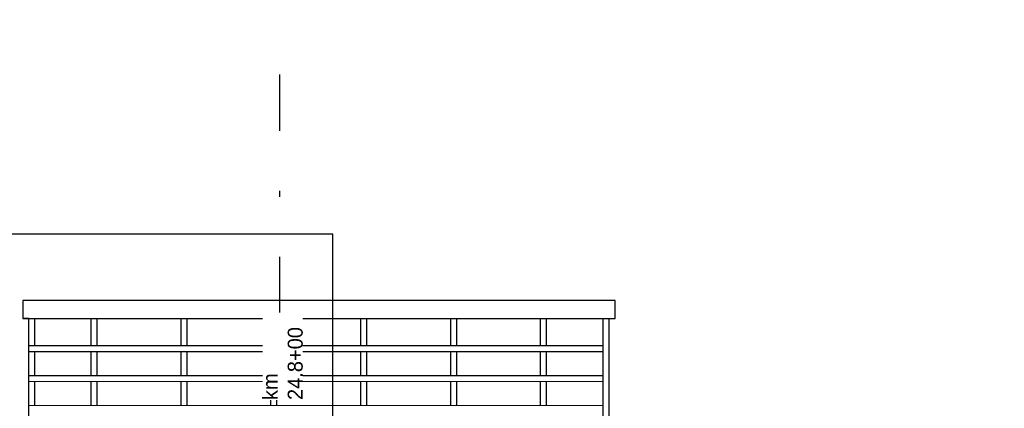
# Model space of a CAD drawing. Extents: x -805 to 3526, y -961 to 1039.
# Tile 153 of 256: x 310.27 to 326.7, y 38.95 to 45.43. Entities that reach past the tile are written whole.
import ezdxf

# ---------------------------------------------------------------- set-up
doc = ezdxf.new("R2010")
doc.units = 0
doc.linetypes.add('_Ebene_', pattern=[4, 2, -1, 0, -1])
doc.layers.add('TTK-P-Bahnsteig', color=12, linetype='Continuous')
doc.layers.add('TTK-P-Verm-ProVI', color=112, linetype='Continuous')
doc.layers.add('TTK-P-Treppeneinhausung', color=12, linetype='Continuous', lineweight=25)
doc.styles.add('AKGDIN6776', font='AKG_DIN67.TTF', dxfattribs={"height": 2.5})

msp = doc.modelspace()

# ---------------------------------------------------------------- linework, layer by layer
at = {"layer": 'TTK-P-Bahnsteig', "color": 251, "linetype": '_Ebene_'}
msp.add_line((314.6147, 31.2769), (314.6147, 44.5202), dxfattribs=at)
at = {"layer": 'TTK-P-Treppeneinhausung', "color": 251}
for p, q in [((310.4237, 40.4478), (310.3237, 40.4478)), ((310.4237, 37.5096), (310.4237, 40.4478)), ((310.5237, 39.9978), (310.5237, 40.4478)), ((311.4653, 39.9977), (311.4653, 40.4478)), ((311.5653, 39.9977), (311.5653, 40.4478)), ((312.9653, 39.9976), (312.9653, 40.4478)), ((313.0653, 39.9976), (313.0653, 40.4478)), ((314.4653, 39.9975), (314.4653, 40.4478)), ((314.5653, 39.9975), (314.5653, 40.4478)), ((315.9653, 39.9973), (315.9653, 40.4478)), ((316.0653, 39.9973), (316.0653, 40.4478)), ((317.4653, 39.9972), (317.4653, 40.4478)), ((317.5653, 39.9972), (317.5653, 40.4478)), ((318.9653, 39.9971), (318.9653, 40.4478)), ((319.0653, 39.9971), (319.0653, 40.4478)), ((320.0068, 37.5098), (320.0068, 40.4473)), ((320.1068, 40.4478), (320.2068, 40.4478)), ((320.1068, 37.5098), (320.1068, 40.4473)), ((310.4237, 39.9978), (320.0068, 39.997)), ((310.4237, 39.8978), (320.0068, 39.897)), ((310.5237, 39.4978), (310.5237, 39.8978)), ((311.4653, 39.4977), (311.4653, 39.8977)), ((311.5653, 39.4977), (311.5653, 39.8977)), ((312.9653, 39.4976), (312.9653, 39.8976)), ((313.0653, 39.4976), (313.0653, 39.8976)), ((314.4653, 39.4975), (314.4653, 39.8975)), ((314.5653, 39.4975), (314.5653, 39.8975)), ((315.9653, 39.4973), (315.9653, 39.8973)), ((316.0653, 39.4973), (316.0653, 39.8973)), ((317.4653, 39.4972), (317.4653, 39.8972)), ((317.5653, 39.4972), (317.5653, 39.8972)), ((318.9653, 39.4971), (318.9653, 39.8971)), ((319.0653, 39.4971), (319.0653, 39.8971)), ((310.4237, 39.4978), (320.0068, 39.497)), ((310.4237, 39.3978), (320.0068, 39.397)), ((310.5237, 38.9978), (310.5237, 39.3978)), ((311.4653, 38.9977), (311.4653, 39.3977)), ((311.5653, 38.9977), (311.5653, 39.3977)), ((312.9653, 38.9976), (312.9653, 39.3976)), ((313.0653, 38.9976), (313.0653, 39.3976)), ((314.4653, 38.9975), (314.4653, 39.3975)), ((314.5653, 38.9975), (314.5653, 39.3975)), ((315.9653, 38.9973), (315.9653, 39.3973)), ((316.0653, 38.9973), (316.0653, 39.3973)), ((317.4653, 38.9972), (317.4653, 39.3972)), ((317.5653, 38.9972), (317.5653, 39.3972)), ((318.9653, 38.9971), (318.9653, 39.3971)), ((319.0653, 38.9971), (319.0653, 39.3971)), ((310.4237, 38.9978), (320.0068, 38.997))]:
    msp.add_line(p, q, dxfattribs=at)
msp.add_lwpolyline([(320.2068, 40.4478), (320.2068, 40.7478), (310.3237, 40.7478), (310.3237, 40.4478), (320.1068, 40.4478)], dxfattribs=at)

# ---------------------------------------------------------------- next in the draw order: texts
at = {"layer": 'TTK-P-Bahnsteig', "color": 251, "linetype": '_Ebene_', "insert": (314.3277, 39.0857), "char_height": 0.25, "width": 1.456938, "attachment_point": 1, "rotation": 90, "style": 'AKGDIN6776', "bg_fill": 3, "box_fill_scale": 1, "bg_fill_color": 256, "bg_fill_transparency": 0}
msp.add_mtext('km 24.8+00', dxfattribs=at)

# ---------------------------------------------------------------- next in the draw order: linework, layer by layer
at = {"layer": 'TTK-P-Bahnsteig', "color": 251}
msp.add_circle((473.7851, 39.1322), 1000, dxfattribs=at)
at = {"layer": 'TTK-P-Verm-ProVI', "color": 251}
msp.add_lwpolyline([(285.6323, 28.5732), (315.4988, 28.5732), (315.4988, 41.857), (285.6323, 41.857)], close=True, dxfattribs=at)

doc.saveas('drawing.dxf')
